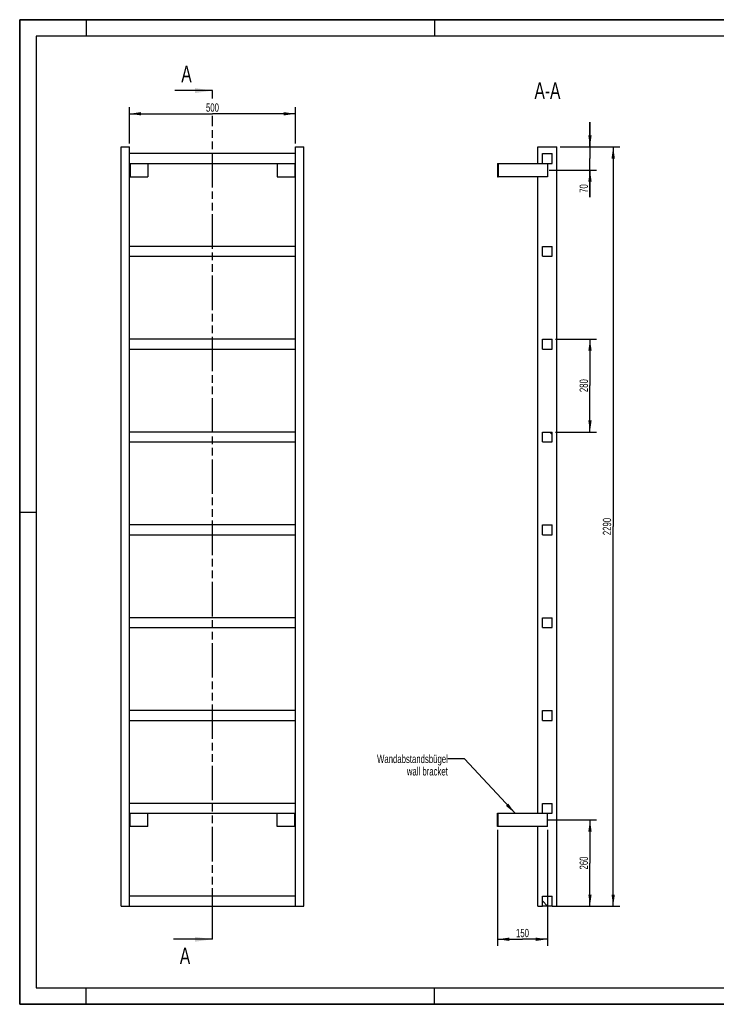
# Model space of a CAD drawing. Header units: millimetres. Extents: x 0 to 4200, y 0 to 2970.
# Tile 1 of 2: x 0 to 2100, y 0 to 2970. Entities that reach past the tile are written whole.
import ezdxf

# ---------------------------------------------------------------- set-up
doc = ezdxf.new("R2010")
doc.units = ezdxf.units.MM
doc.header["$LTSCALE"] = 231
doc.linetypes.add('PHANTOM', pattern=[0.8, 0.45, -0.05, 0.1, -0.05, 0.1, -0.05])
doc.layers.get('0').update_dxf_attribs({"linetype": 'CONTINUOUS'})
for name, color, linetype in [('050_DIMENSIONING', 7, 'CONTINUOUS'), ('053_NOTES', 7, 'CONTINUOUS'), ('HATCHING_BL0', 7, 'CONTINUOUS')]:
    doc.layers.add(name, color=color, linetype=linetype)
doc.styles.get("Standard").update_dxf_attribs({"font": 'txt', "width": 0.7})
doc.dimstyles.new('DIMSTYLE_1', dxfattribs={"dimtxt": 25, "dimasz": 35, "dimexe": 2, "dimexo": 1, "dimtad": 1, "dimdec": 1, "dimtxsty": 'Standard', "dimblk": '_FILLED', "dimblk1": '_FILLED', "dimblk2": '_FILLED', "dimcen": 0.09, "dimazin": 2, "dimtp": 0.8, "dimtm": 0.8, "dimtfac": 1, "dimtdec": 1, "dimtofl": 0, "dimtmove": 0, "dimatfit": 3, "dimldrblk": '_FILLED', "dimfxl": 1, "dimtolj": 1, "dimarcsym": 0})
doc.dimstyles.new('DIMSTYLE_2', dxfattribs={"dimtxt": 25, "dimasz": 35, "dimexe": 2, "dimexo": 1, "dimtad": 1, "dimdec": 1, "dimtxsty": 'Standard', "dimblk": '_FILLED', "dimblk1": '_FILLED', "dimblk2": '_FILLED', "dimcen": 0.09, "dimazin": 2, "dimtp": 0.5, "dimtm": 0.5, "dimtfac": 1, "dimtdec": 1, "dimtofl": 0, "dimtmove": 0, "dimatfit": 3, "dimldrblk": '_FILLED', "dimfxl": 1, "dimtolj": 1, "dimarcsym": 0})
doc.dimstyles.new('DIMSTYLE_3', dxfattribs={"dimtxt": 25, "dimasz": 35, "dimexe": 2, "dimexo": 1, "dimtad": 1, "dimdec": 1, "dimtxsty": 'Standard', "dimblk": '_FILLED', "dimblk1": '_FILLED', "dimblk2": '_FILLED', "dimcen": 0.09, "dimazin": 2, "dimtp": 0.3, "dimtm": 0.3, "dimtfac": 1, "dimtdec": 1, "dimtofl": 0, "dimtmove": 0, "dimatfit": 3, "dimldrblk": '_FILLED', "dimfxl": 1, "dimtolj": 1, "dimarcsym": 0})
doc.dimstyles.new('DIMSTYLE_4', dxfattribs={"dimtxt": 25, "dimasz": 35, "dimexe": 2, "dimexo": 1, "dimtad": 1, "dimtxsty": 'Standard', "dimblk": '_FILLED', "dimblk1": '_FILLED', "dimblk2": '_FILLED', "dimcen": 0.09, "dimazin": 2, "dimtp": 0.5, "dimtm": 0.5, "dimtfac": 1, "dimtofl": 0, "dimtmove": 0, "dimatfit": 3, "dimldrblk": '_FILLED', "dimfxl": 1, "dimtolj": 1, "dimarcsym": 0})
doc.dimstyles.new('DIMSTYLE_5', dxfattribs={"dimtxt": 25, "dimasz": 35, "dimexe": 2, "dimexo": 1, "dimtad": 1, "dimtxsty": 'Standard', "dimblk": '_FILLED', "dimblk1": '_FILLED', "dimblk2": '_FILLED', "dimcen": 0.09, "dimazin": 2, "dimtp": 2, "dimtm": 2, "dimtfac": 1, "dimtofl": 0, "dimtmove": 0, "dimatfit": 3, "dimldrblk": '_FILLED', "dimfxl": 1, "dimtolj": 1, "dimarcsym": 0})
doc.dimstyles.get("Standard").update_dxf_attribs({"dimtxt": 25, "dimasz": 35, "dimexe": 2, "dimexo": 1, "dimtad": 1, "dimtxsty": 'Standard', "dimblk": '_FILLED', "dimblk1": '_FILLED', "dimblk2": '_FILLED', "dimcen": 0.09, "dimazin": 2, "dimtol": 1, "dimtp": 0.01, "dimtm": 0.01, "dimtfac": 1, "dimtofl": 0, "dimtmove": 0, "dimatfit": 3, "dimldrblk": '_FILLED', "dimfxl": 1, "dimtolj": 1, "dimarcsym": 0})

# ---------------------------------------------------------------- blocks, each defined once
blk = doc.blocks.new('_FILLED')
at = {"color": 0, "linetype": 'ByBlock'}
blk.add_solid([(0, 0), (-1, 0.143), (-1, -0.143)], dxfattribs=at)
blk = doc.blocks.new('*D2')
at = {"layer": '050_DIMENSIONING', "color": 2, "linetype": 'Continuous', "transparency": 16777216}
for p, q in [((331.1, 2596.2), (331.1, 2706.2)), ((831.1, 2596.2), (831.1, 2706.2)), ((331.1, 2686.2), (581.1, 2686.2)), ((831.1, 2686.2), (581.1, 2686.2))]:
    blk.add_line(p, q, dxfattribs=at)
at = {"layer": '050_DIMENSIONING', "color": 2, "linetype": 'Continuous', "transparency": 16777216, "xscale": 35, "yscale": 35, "zscale": 35, "rotation": 180}
blk.add_blockref('_FILLED', (331.1, 2686.2), dxfattribs=at)
at = {"layer": '050_DIMENSIONING', "color": 2, "linetype": 'Continuous', "transparency": 16777216, "xscale": 35, "yscale": 35, "zscale": 35}
blk.add_blockref('_FILLED', (831.1, 2686.2), dxfattribs=at)
at = {"layer": '050_DIMENSIONING', "color": 2, "linetype": 'Continuous', "transparency": 16777216, "insert": (581.1, 2717.5), "char_height": 25, "width": 85.714, "attachment_point": 2, "line_spacing_factor": 0.9}
blk.add_mtext('500', dxfattribs=at)
blk = doc.blocks.new('*D3')
at = {"layer": '050_DIMENSIONING', "color": 2, "linetype": 'Continuous', "transparency": 16777216}
for p, q in [((1590.4, 556.2), (1739.2, 556.2)), ((1719.2, 556.2), (1719.2, 426.2)), ((1719.2, 296.2), (1719.2, 426.2)), ((1629.2, 296.2), (1739.2, 296.2))]:
    blk.add_line(p, q, dxfattribs=at)
at = {"layer": '050_DIMENSIONING', "color": 2, "linetype": 'Continuous', "transparency": 16777216, "xscale": 35, "yscale": 35, "zscale": 35}
for p, rotation in [((1719.2, 556.2), 90), ((1719.2, 296.2), 270)]:
    blk.add_blockref('_FILLED', p, dxfattribs=dict(at, rotation=rotation))
at = {"layer": '050_DIMENSIONING', "color": 2, "linetype": 'Continuous', "transparency": 16777216, "insert": (1687.9, 426.2), "char_height": 25, "width": 88.393, "attachment_point": 2, "rotation": 90, "line_spacing_factor": 0.9}
blk.add_mtext('260', dxfattribs=at)
blk = doc.blocks.new('*D4')
at = {"layer": '050_DIMENSIONING', "color": 2, "linetype": 'Continuous', "transparency": 16777216}
for p, q in [((1719.2, 2586.2), (1719.2, 2661.2)), ((1719.2, 2661.2), (1719.2, 2551.2)), ((1629.2, 2586.2), (1739.2, 2586.2)), ((1719.2, 2434.4), (1719.2, 2551.2)), ((1595.8, 2516.2), (1739.2, 2516.2)), ((1719.2, 2516.2), (1719.2, 2434.4))]:
    blk.add_line(p, q, dxfattribs=at)
at = {"layer": '050_DIMENSIONING', "color": 2, "linetype": 'Continuous', "transparency": 16777216, "xscale": 35, "yscale": 35, "zscale": 35}
for p, rotation in [((1719.2, 2586.2), 270), ((1719.2, 2516.2), 90)]:
    blk.add_blockref('_FILLED', p, dxfattribs=dict(at, rotation=rotation))
at = {"layer": '050_DIMENSIONING', "color": 2, "linetype": 'Continuous', "transparency": 16777216, "insert": (1687.9, 2473.7), "char_height": 25, "width": 58.929, "attachment_point": 3, "rotation": 90, "line_spacing_factor": 0.9}
blk.add_mtext('70', dxfattribs=at)
blk = doc.blocks.new('*D5')
at = {"layer": '050_DIMENSIONING', "color": 2, "linetype": 'Continuous', "transparency": 16777216}
for p, q in [((1440.7, 526.2), (1440.7, 176.2)), ((1590.7, 526.2), (1590.7, 176.2)), ((1440.7, 196.2), (1515.7, 196.2)), ((1590.7, 196.2), (1515.7, 196.2))]:
    blk.add_line(p, q, dxfattribs=at)
at = {"layer": '050_DIMENSIONING', "color": 2, "linetype": 'Continuous', "transparency": 16777216, "xscale": 35, "yscale": 35, "zscale": 35, "rotation": 180}
blk.add_blockref('_FILLED', (1440.7, 196.2), dxfattribs=at)
at = {"layer": '050_DIMENSIONING', "color": 2, "linetype": 'Continuous', "transparency": 16777216, "xscale": 35, "yscale": 35, "zscale": 35}
blk.add_blockref('_FILLED', (1590.7, 196.2), dxfattribs=at)
at = {"layer": '050_DIMENSIONING', "color": 2, "linetype": 'Continuous', "transparency": 16777216, "insert": (1515.7, 227.5), "char_height": 25, "width": 77.679, "attachment_point": 2, "line_spacing_factor": 0.9}
blk.add_mtext('150', dxfattribs=at)
blk = doc.blocks.new('*D6')
at = {"layer": '050_DIMENSIONING', "color": 2, "linetype": 'Continuous', "transparency": 16777216}
for p, q in [((1629.2, 2586.2), (1809.2, 2586.2)), ((1789.2, 2586.2), (1789.2, 1441.2)), ((1789.2, 296.2), (1789.2, 1441.2)), ((1615.7, 296.2), (1809.2, 296.2))]:
    blk.add_line(p, q, dxfattribs=at)
at = {"layer": '050_DIMENSIONING', "color": 2, "linetype": 'Continuous', "transparency": 16777216, "xscale": 35, "yscale": 35, "zscale": 35}
for p, rotation in [((1789.2, 2586.2), 90), ((1789.2, 296.2), 270)]:
    blk.add_blockref('_FILLED', p, dxfattribs=dict(at, rotation=rotation))
at = {"layer": '050_DIMENSIONING', "color": 2, "linetype": 'Continuous', "transparency": 16777216, "insert": (1757.9, 1441.2), "char_height": 25, "width": 117.857, "attachment_point": 2, "rotation": 90, "line_spacing_factor": 0.9}
blk.add_mtext('2290', dxfattribs=at)
blk = doc.blocks.new('*D7')
at = {"layer": '050_DIMENSIONING', "color": 2, "linetype": 'Continuous', "transparency": 16777216}
for p, q in [((1615.7, 2006.2), (1739.2, 2006.2)), ((1719.2, 2006.2), (1719.2, 1866.2)), ((1719.2, 1726.2), (1719.2, 1866.2)), ((1615.7, 1726.2), (1739.2, 1726.2))]:
    blk.add_line(p, q, dxfattribs=at)
at = {"layer": '050_DIMENSIONING', "color": 2, "linetype": 'Continuous', "transparency": 16777216, "xscale": 35, "yscale": 35, "zscale": 35}
for p, rotation in [((1719.2, 2006.2), 90), ((1719.2, 1726.2), 270)]:
    blk.add_blockref('_FILLED', p, dxfattribs=dict(at, rotation=rotation))
at = {"layer": '050_DIMENSIONING', "color": 2, "linetype": 'Continuous', "transparency": 16777216, "insert": (1687.9, 1866.2), "char_height": 25, "width": 88.393, "attachment_point": 2, "rotation": 90, "line_spacing_factor": 0.9}
blk.add_mtext('280', dxfattribs=at)
blk = doc.blocks.new('XSEC_FILLED')
at = {"color": 0, "linetype": 'ByBlock'}
blk.add_solid([(0, 0), (-1, 0.143), (-1, -0.143)], dxfattribs=at)
blk = doc.blocks.new('HATCHING_BL0', base_point=(522.2, 1476.2))
at = {"layer": 'HATCHING_BL0', "color": 7, "linetype": 'PHANTOM'}
for p, q in [((581.1, 2732.5), (581.1, 2756.2)), ((581.1, 246.2), (581.1, 2679.8)), ((581.1, 196.2), (581.1, 246.2))]:
    blk.add_line(p, q, dxfattribs=at)
at = {"layer": 'HATCHING_BL0', "color": 7, "linetype": 'Continuous', "char_height": 50, "width": 64.286, "attachment_point": 1, "line_spacing_factor": 0.9}
for insert in [(487.2, 2831.2), (482.8, 171.2)]:
    blk.add_mtext('A', dxfattribs=dict(at, insert=insert))
at = {"layer": 'HATCHING_BL0', "color": 7, "linetype": 'Continuous'}
for points in [[(581.1, 2756.2), (467.6, 2756.2)], [(581.1, 196.2), (463.2, 196.2)]]:
    blk.add_leader(points, dimstyle='Standard', override={"dimasz": 52.5, "dimtad": 0, "dimldrblk": 'XSEC_FILLED'}, dxfattribs=at)

msp = doc.modelspace()

# ---------------------------------------------------------------- hatches: boundary and pattern name
at = {"linetype": 'Continuous'}
h = msp.add_hatch(dxfattribs=at)
h.set_pattern_fill('ANSI31', color=2, angle=90, style=0, pattern_type=2)
h.set_pattern_definition([(135, (1590.67, 296.2), (-239.54, -239.54), [])])
edge = h.paths.add_edge_path()
edge.add_line((1605.672, 296.209), (1575.672, 296.209))
edge.add_line((1575.672, 296.209), (1575.672, 326.209))
edge.add_line((1575.672, 326.209), (1605.672, 326.209))
edge.add_line((1605.672, 296.209), (1605.672, 326.209))
edge = h.paths.add_edge_path()
edge.add_line((1575.672, 576.209), (1575.672, 606.209))
edge.add_line((1575.672, 606.209), (1605.672, 606.209))
edge.add_line((1605.672, 576.209), (1605.672, 606.209))
edge.add_line((1575.672, 576.209), (1605.672, 576.209))
edge = h.paths.add_edge_path()
edge.add_line((1575.672, 856.209), (1575.672, 886.209))
edge.add_line((1575.672, 886.209), (1605.672, 886.209))
edge.add_line((1605.672, 856.209), (1605.672, 886.209))
edge.add_line((1575.672, 856.209), (1605.672, 856.209))
edge = h.paths.add_edge_path()
edge.add_line((1575.672, 1136.209), (1575.672, 1166.209))
edge.add_line((1575.672, 1166.209), (1605.672, 1166.209))
edge.add_line((1605.672, 1136.209), (1605.672, 1166.209))
edge.add_line((1575.672, 1136.209), (1605.672, 1136.209))
edge = h.paths.add_edge_path()
edge.add_line((1575.672, 1416.209), (1575.672, 1446.209))
edge.add_line((1575.672, 1446.209), (1605.672, 1446.209))
edge.add_line((1605.672, 1416.209), (1605.672, 1446.209))
edge.add_line((1575.672, 1416.209), (1605.672, 1416.209))
edge = h.paths.add_edge_path()
edge.add_line((1575.672, 1696.209), (1575.672, 1726.209))
edge.add_line((1575.672, 1726.209), (1605.672, 1726.209))
edge.add_line((1605.672, 1696.209), (1605.672, 1726.209))
edge.add_line((1575.672, 1696.209), (1605.672, 1696.209))
edge = h.paths.add_edge_path()
edge.add_line((1575.672, 1976.209), (1575.672, 2006.209))
edge.add_line((1575.672, 2006.209), (1605.672, 2006.209))
edge.add_line((1605.672, 1976.209), (1605.672, 2006.209))
edge.add_line((1575.672, 1976.209), (1605.672, 1976.209))
edge = h.paths.add_edge_path()
edge.add_line((1575.672, 2256.209), (1575.672, 2286.209))
edge.add_line((1575.672, 2286.209), (1605.672, 2286.209))
edge.add_line((1605.672, 2256.209), (1605.672, 2286.209))
edge.add_line((1575.672, 2256.209), (1605.672, 2256.209))
edge = h.paths.add_edge_path()
edge.add_line((1575.672, 2536.209), (1575.672, 2566.209))
edge.add_line((1575.672, 2566.209), (1605.672, 2566.209))
edge.add_line((1605.672, 2536.209), (1605.672, 2566.209))
edge.add_line((1575.672, 2536.209), (1605.672, 2536.209))

# ---------------------------------------------------------------- linework, layer by layer
at = {"color": 7, "linetype": 'Continuous'}
for p, q in [((0, 2970), (4200, 2970)), ((0, 0), (0, 2970)), ((306.128, 2586.209), (331.128, 2586.209)), ((306.128, 296.209), (306.128, 2586.209)), ((331.128, 296.209), (331.128, 2586.209)), ((831.128, 2586.209), (856.128, 2586.209)), ((831.128, 296.209), (831.128, 2586.209)), ((856.128, 296.209), (856.128, 2586.209)), ((1562.172, 2586.209), (1619.172, 2586.209)), ((1562.172, 2536.209), (1562.172, 2586.209)), ((1619.172, 296.209), (1619.172, 2586.209)), ((831.128, 2566.209), (331.128, 2566.209)), ((1575.672, 2566.209), (1605.672, 2566.209)), ((1575.672, 2536.209), (1575.672, 2566.209)), ((1605.672, 2536.209), (1605.672, 2566.209)), ((331.128, 2536.209), (831.128, 2536.209)), ((333.128, 2536.209), (333.128, 2496.209)), ((386.128, 2536.209), (386.128, 2496.209)), ((776.128, 2536.209), (776.128, 2496.209)), ((829.128, 2536.209), (829.128, 2496.209)), ((1440.672, 2536.209), (1442.672, 2536.209)), ((1440.672, 2536.209), (1440.672, 2496.209)), ((1442.672, 2536.209), (1575.672, 2536.209)), ((1442.672, 2536.209), (1442.672, 2496.209)), ((1575.672, 2536.209), (1605.672, 2536.209)), ((1590.672, 2536.209), (1590.672, 2496.209)), ((331.128, 2496.209), (333.128, 2496.209)), ((333.128, 2496.209), (386.128, 2496.209)), ((776.128, 2496.209), (829.128, 2496.209)), ((829.128, 2496.209), (831.128, 2496.209)), ((1440.672, 2496.209), (1442.672, 2496.209)), ((1590.672, 2496.209), (1442.672, 2496.209)), ((1562.172, 576.209), (1562.172, 2496.209)), ((831.128, 2286.209), (331.128, 2286.209)), ((1575.672, 2286.209), (1605.672, 2286.209)), ((1575.672, 2256.209), (1575.672, 2286.209)), ((1605.672, 2256.209), (1605.672, 2286.209)), ((331.128, 2256.209), (831.128, 2256.209)), ((1575.672, 2256.209), (1605.672, 2256.209)), ((831.128, 2006.209), (331.128, 2006.209)), ((1575.672, 2006.209), (1605.672, 2006.209)), ((1575.672, 1976.209), (1575.672, 2006.209)), ((1605.672, 1976.209), (1605.672, 2006.209)), ((331.128, 1976.209), (831.128, 1976.209)), ((1575.672, 1976.209), (1605.672, 1976.209)), ((831.128, 1726.209), (331.128, 1726.209)), ((1575.672, 1726.209), (1605.672, 1726.209)), ((1575.672, 1696.209), (1575.672, 1726.209)), ((1605.672, 1696.209), (1605.672, 1726.209)), ((331.128, 1696.209), (831.128, 1696.209)), ((1575.672, 1696.209), (1605.672, 1696.209)), ((831.128, 1446.209), (331.128, 1446.209)), ((1575.672, 1446.209), (1605.672, 1446.209)), ((1575.672, 1416.209), (1575.672, 1446.209)), ((1605.672, 1416.209), (1605.672, 1446.209)), ((331.128, 1416.209), (831.128, 1416.209)), ((1575.672, 1416.209), (1605.672, 1416.209)), ((831.128, 1166.209), (331.128, 1166.209)), ((1575.672, 1166.209), (1605.672, 1166.209)), ((1575.672, 1136.209), (1575.672, 1166.209)), ((1605.672, 1136.209), (1605.672, 1166.209)), ((331.128, 1136.209), (831.128, 1136.209)), ((1575.672, 1136.209), (1605.672, 1136.209)), ((831.128, 886.209), (331.128, 886.209)), ((1575.672, 886.209), (1605.672, 886.209)), ((1575.672, 856.209), (1575.672, 886.209)), ((1605.672, 856.209), (1605.672, 886.209)), ((331.128, 856.209), (831.128, 856.209)), ((1575.672, 856.209), (1605.672, 856.209)), ((831.128, 606.209), (331.128, 606.209)), ((1575.672, 606.209), (1605.672, 606.209)), ((1575.672, 576.209), (1575.672, 606.209)), ((1605.672, 576.209), (1605.672, 606.209)), ((331.128, 576.209), (831.128, 576.209)), ((333.128, 536.209), (333.128, 576.209)), ((386.128, 536.209), (386.128, 576.209)), ((776.128, 536.209), (776.128, 576.209)), ((829.128, 536.209), (829.128, 576.209)), ((1440.672, 576.209), (1442.672, 576.209)), ((1440.672, 536.209), (1440.672, 576.209)), ((1442.672, 576.209), (1575.672, 576.209)), ((1442.672, 536.209), (1442.672, 576.209)), ((1575.672, 576.209), (1605.672, 576.209)), ((1590.672, 536.209), (1590.672, 576.209)), ((333.128, 536.209), (331.128, 536.209)), ((386.128, 536.209), (333.128, 536.209)), ((829.128, 536.209), (776.128, 536.209)), ((831.128, 536.209), (829.128, 536.209)), ((1442.672, 536.209), (1440.672, 536.209)), ((1590.672, 536.209), (1442.672, 536.209)), ((1562.172, 296.209), (1562.172, 536.209)), ((831.128, 326.209), (331.128, 326.209)), ((1575.672, 326.209), (1605.672, 326.209)), ((1575.672, 296.209), (1575.672, 326.209)), ((1605.672, 296.209), (1605.672, 326.209)), ((306.128, 296.209), (331.128, 296.209)), ((331.128, 296.209), (831.128, 296.209)), ((831.128, 296.209), (856.128, 296.209)), ((1562.172, 296.209), (1575.672, 296.209)), ((1605.672, 296.209), (1575.672, 296.209)), ((1605.672, 296.209), (1619.172, 296.209)), ((0, 0), (4200, 0))]:
    msp.add_line(p, q, dxfattribs=at)
at = {"color": 3, "linetype": 'Continuous'}
for p, q in [((0, 2970), (0, 0)), ((4200, 2970), (0, 2970)), ((200, 2970), (200, 2920)), ((1250, 2970), (1250, 2920)), ((0, 1485), (50, 1485)), ((200, 0), (200, 50)), ((1250, 0), (1250, 50)), ((4200, 0), (0, 0))]:
    msp.add_line(p, q, dxfattribs=at)
at = {"color": 5, "linetype": 'Continuous'}
for p, q in [((50, 2920), (50, 50)), ((4150, 2920), (50, 2920)), ((50, 50), (4150, 50))]:
    msp.add_line(p, q, dxfattribs=at)

# ---------------------------------------------------------------- block references
at = {"layer": 'HATCHING_BL0'}
msp.add_blockref('HATCHING_BL0', (522.165, 1476.209), dxfattribs=at)

# ---------------------------------------------------------------- texts
at = {"layer": '053_NOTES', "color": 2, "linetype": 'Continuous', "attachment_point": 3, "line_spacing_factor": 0.9}
for s, insert, char_height, width in [('A-A', (1629.988, 2781.209), 50, 182.14286), ('Wandabstandsbügel\\Pwall bracket', (1290.672, 752.713), 25, 472.67857)]:
    msp.add_mtext(s, dxfattribs=dict(at, insert=insert, char_height=char_height, width=width))

# ---------------------------------------------------------------- dimensions: what is measured, and where the dimension line sits
at = {"layer": '050_DIMENSIONING', "color": 2, "linetype": 'Continuous'}
for base, p1, p2, dimstyle, picture, middle in [((831.128, 2686.209), (331.128, 2595.209), (831.128, 2595.209), 'DIMSTYLE_1', '*D2', (577.556, 2686.209)), ((1590.672, 196.209), (1440.672, 527.209), (1590.672, 527.209), 'DIMSTYLE_4', '*D5', (1512.101, 196.209))]:
    dim = msp.add_linear_dim(base=base, p1=p1, p2=p2, dimstyle=dimstyle, dxfattribs=at)
    dim.commit()
    dim.dimension.update_dxf_attribs({"geometry": picture, "text_midpoint": middle, "dimtype": 160})
for base, p1, p2, angle, dimstyle, picture, middle in [((1719.172, 2516.209), (1628.172, 2586.209), (1594.816, 2516.209), 270, 'DIMSTYLE_3', '*D4', (1719.172, 2450.513)), ((1789.172, 2586.209), (1614.672, 296.209), (1628.172, 2586.209), 90, 'DIMSTYLE_5', '*D6', (1789.172, 1437.637)), ((1719.172, 1726.209), (1614.672, 2006.209), (1614.672, 1726.209), 270, 'DIMSTYLE_4', '*D7', (1719.172, 1862.637)), ((1719.172, 556.209), (1628.172, 296.209), (1589.41, 556.209), 90, 'DIMSTYLE_2', '*D3', (1719.172, 422.637))]:
    dim = msp.add_linear_dim(base=base, p1=p1, p2=p2, angle=angle, dimstyle=dimstyle, dxfattribs=at)
    dim.commit()
    dim.dimension.update_dxf_attribs({"geometry": picture, "text_midpoint": middle, "dimtype": 160})

# ---------------------------------------------------------------- leaders
at = {"layer": '053_NOTES', "color": 2, "linetype": 'Continuous', "annotation_type": 0, "has_hookline": 1, "hookline_direction": 1, "text_width": 289.088}
msp.add_leader([(1493.239, 576.209), (1340.672, 740.213), (1290.672, 740.213)], dimstyle='Standard', override={"dimtad": 0}, dxfattribs=at)

doc.saveas('drawing.dxf')
